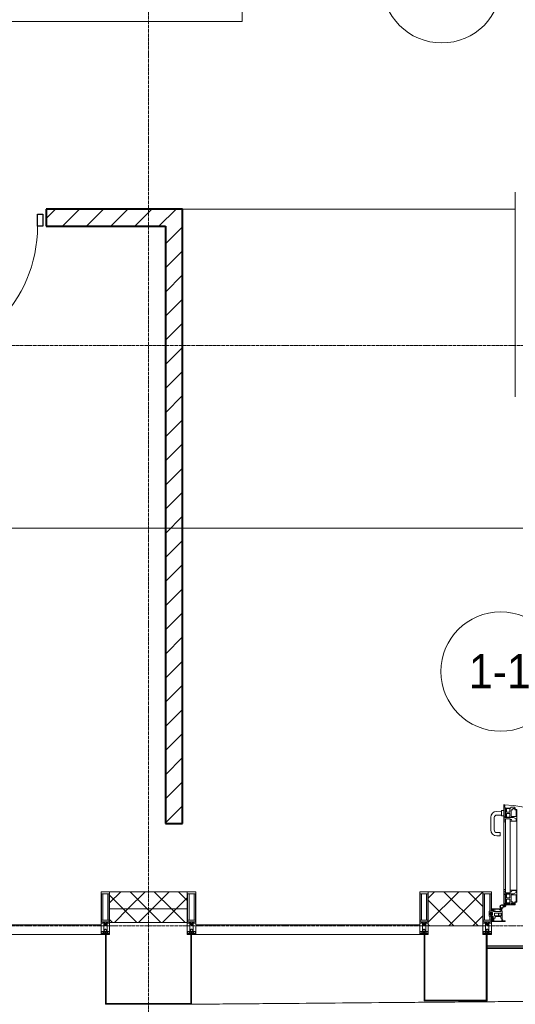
# Model space of a CAD drawing. Header units: millimetres. Extents: x 5617 to 113279, y 7718 to 199432.
# Tile 62 of 79: x 59272 to 62176, y 14940 to 20710. Entities that reach past the tile are written whole.
import ezdxf

# ---------------------------------------------------------------- set-up
doc = ezdxf.new("R2010")
doc.units = ezdxf.units.MM
doc.linetypes.add('ADSK_Линия сетки', pattern=[25, 20, -2.5, 0, -2.5])
doc.linetypes.add('Линия сетки', pattern=[25, 20, -2.5, 0, -2.5])
for name, color, linetype, lineweight in [('Двери', 7, 'Continuous', 18), ('Импосты витража', 7, 'Continuous', 18), ('Колонны', 7, 'Continuous', 18), ('Марки помещений', 7, 'Continuous', 20), ('Ограждение', 7, 'Continuous', 18), ('Оси', 7, 'Continuous', 9), ('Панели витража', 7, 'Continuous', 18), ('Перекрытия', 7, 'Continuous', 18), ('Поручни', 7, 'Continuous', 18), ('Стены', 7, 'Continuous', 18), ('Стены разрез', 7, 'Continuous', 40), ('Стены штриховка', 7, 'Continuous', 40), ('Форма', 7, 'Continuous', 18), ('Элементы узлов', 7, 'Continuous', 18)]:
    doc.layers.add(name, color=color, linetype=linetype, lineweight=lineweight)
doc.styles.add('Arial_3', font='arial.ttf', dxfattribs={"width": 0.9, "height": 200})
pattern_1 = [(45, (0, 0), (-70.71068, 70.71068), [])]
pattern_2 = [(45, (0, 0), (-70.71068, 70.71068), []), (135, (0, 0), (-70.71068, -70.71068), [])]

# ---------------------------------------------------------------- blocks, each defined once
blk = doc.blocks.new('A_DOR_Door - Вн_3_Одинарная_900x2100-2977806-МКСС_К4_L15_51_600_')
at = {"layer": 'Двери', "color": 253, "lineweight": 30, "true_color": 0xaaaaaa}
for p, q in [((-430, 20), (-400, 20)), ((-430, -50), (-430, 20)), ((-400, 20), (-400, -50)), ((400, -50), (400, 20)), ((400, 20), (430, 20)), ((430, 20), (430, -50)), ((-400, -50), (-430, -50)), ((-400, -50), (-400, -850)), ((-360, -50), (-400, -50)), ((-400, -50), (-400, -850)), ((-360, -850), (-360, -50)), ((430, -50), (400, -50)), ((-400, -850), (-360, -850))]:
    blk.add_line(p, q, dxfattribs=at)
at = {"layer": 'Двери', "color": 254, "lineweight": 9, "true_color": 0xd4d4d4}
blk.add_arc((-400, -50), 800, 270, 0, dxfattribs=at)
blk = doc.blocks.new('135_SLK_K4_AR_rvt-1-МКСС_К4_L15_51_600_')
at = {"layer": 'Стены разрез', "lineweight": 9, "true_color": 0xaaaaaa}
h = blk.add_hatch(dxfattribs=at)
h.set_pattern_fill('FP_3', color=253, style=0, pattern_type=2)
h.set_pattern_definition(pattern_1)
h.paths.add_polyline_path([(129750, 19500), (129750, 19600), (128950, 19600), (128950, 19500), (129710.2, 19500)])
h.paths.add_polyline_path([(128050, 19500), (128050, 19600), (127950, 19600), (127950, 19500)])
h = blk.add_hatch(dxfattribs=at)
h.set_pattern_fill('FP_3', color=253, style=0, pattern_type=2)
h.set_pattern_definition(pattern_1)
h.paths.add_polyline_path([(129750, 16000), (129750, 19500), (129650, 19500), (129650, 16000), (129710.2, 16000)])
at = {"layer": 'Перекрытия', "color": 253, "true_color": 0xaaaaaa}
for p, q in [((130100, 22200), (130100, 20700)), ((130100, 20700), (127950, 20700)), ((131699.6, 18500), (131699.6, 19700))]:
    blk.add_line(p, q, dxfattribs=at)
at = {"layer": 'Стены', "color": 253, "true_color": 0xaaaaaa}
for p, q in [((129750, 19600.4), (131700, 19600.4)), ((131700, 19599.6), (129750, 19599.6))]:
    blk.add_line(p, q, dxfattribs=at)
at = {"layer": 'Стены разрез', "color": 253, "true_color": 0xaaaaaa}
for p, q in [((129750, 19600), (128950, 19600)), ((128950, 19600), (128950, 19500)), ((129750, 19500), (129750, 19600)), ((128950, 19500), (129650, 19500)), ((129650, 19500), (129650, 16000)), ((129750, 16000), (129750, 19500)), ((129650, 16000), (129750, 16000))]:
    blk.add_line(p, q, dxfattribs=at)
at = {"layer": 'Двери', "color": 253, "lineweight": 18, "true_color": 0xaaaaaa}
blk.add_blockref('A_DOR_Door - Вн_3_Одинарная_900x2100-2977806-МКСС_К4_L15_51_600_', (128500, 19550), dxfattribs=at)
blk = doc.blocks.new('A_PAN_ALU_Door_Double - EXT_1_Double_EQ-7507534-МКСС_К4_L15_51_600_')
at = {"layer": 'Двери', "color": 253, "lineweight": 5, "true_color": 0xaaaaaa}
for p, q in [((-583.7, 659.3), (-583.7, 758.9)), ((-583.7, 758.9), (-578.6, 758.9)), ((-583.7, 659.3), (-583.7, 758.9)), ((-583.7, 758.9), (-578.6, 758.9)), ((-581.6, 750.3), (-581.6, 742.3)), ((-579.8, 750.3), (-581.6, 750.3)), ((-581.6, 750.3), (-581.6, 742.3)), ((-579.8, 750.3), (-581.6, 750.3)), ((-579.8, 748.9), (-579.8, 750.3)), ((-579.8, 748.9), (-579.8, 750.3)), ((-578.6, 758.9), (-578.6, 748.9)), ((-578.6, 758.9), (-578.6, 748.9)), ((583.7, 758.9), (578.6, 758.9)), ((578.6, 758.9), (578.6, 748.9)), ((583.7, 758.9), (578.6, 758.9)), ((578.6, 758.9), (578.6, 748.9)), ((579.8, 748.9), (579.8, 750.3)), ((579.8, 750.3), (581.6, 750.3)), ((579.8, 748.9), (579.8, 750.3)), ((579.8, 750.3), (581.6, 750.3)), ((581.6, 750.3), (581.6, 742.3)), ((581.6, 750.3), (581.6, 742.3)), ((583.7, 659.3), (583.7, 758.9)), ((583.7, 659.3), (583.7, 758.9)), ((-581.6, 742.3), (-572.9, 742.3)), ((-581.6, 742.3), (-572.9, 742.3)), ((-581.6, 740.6), (-581.6, 688.2)), ((-574.6, 740.6), (-581.6, 740.6)), ((-581.6, 740.6), (-581.6, 688.2)), ((-574.6, 740.6), (-581.6, 740.6)), ((-578.6, 748.9), (-579.8, 748.9)), ((-578.6, 748.9), (-579.8, 748.9)), ((-574.6, 688.2), (-574.6, 740.6)), ((-574.6, 688.2), (-574.6, 740.6)), ((-572.9, 742.3), (-572.9, 739.3)), ((-572.9, 742.3), (-572.9, 739.3)), ((-572.9, 739.3), (-543.6, 739.3)), ((-572.9, 739.3), (-543.6, 739.3)), ((-566.1, 737.5), (-567.6, 734.8)), ((-566.1, 737.5), (-567.6, 734.8)), ((-567.6, 734.8), (-567.6, 715.8)), ((-567.6, 734.8), (-567.6, 715.8)), ((-567.6, 715.8), (-547.7, 715.8)), ((-567.6, 715.8), (-547.7, 715.8)), ((-567.6, 708), (-567.6, 688.9)), ((-547.7, 708), (-567.6, 708)), ((-567.6, 708), (-567.6, 688.9)), ((-547.7, 708), (-567.6, 708)), ((-547.7, 737.5), (-566.1, 737.5)), ((-547.7, 737.5), (-566.1, 737.5)), ((-547.7, 715.8), (-547.7, 737.5)), ((-547.7, 715.8), (-547.7, 737.5)), ((-547.7, 686.3), (-547.7, 708)), ((-547.7, 686.3), (-547.7, 708)), ((-543.6, 744.8), (-518.6, 744.8)), ((-543.6, 739.3), (-543.6, 744.8)), ((-543.6, 744.8), (-518.6, 744.8)), ((-543.6, 739.3), (-543.6, 744.8)), ((-541.3, 730.5), (-541.3, 691)), ((-531.2, 730.5), (-541.3, 730.5)), ((-541.3, 730.5), (-541.3, 691)), ((-531.2, 730.5), (-541.3, 730.5)), ((-531.2, 737.1), (-531.2, 730.5)), ((-518.8, 737.1), (-531.2, 737.1)), ((-531.2, 737.1), (-531.2, 730.5)), ((-518.8, 737.1), (-531.2, 737.1)), ((-518.8, 730.6), (-518.8, 737.1)), ((-518.8, 730.6), (-518.8, 737.1)), ((-510.6, 730.6), (-518.8, 730.6)), ((-510.6, 730.6), (-518.8, 730.6)), ((-518.6, 744.8), (-518.6, 741.8)), ((-518.6, 744.8), (-518.6, 741.8)), ((-518.6, 741.8), (-517.1, 741.8)), ((-518.6, 741.8), (-517.1, 741.8)), ((-517.1, 741.8), (-517.1, 732.3)), ((-517.1, 741.8), (-517.1, 732.3)), ((-517.1, 732.3), (-508.2, 732.3)), ((-517.1, 732.3), (-508.2, 732.3)), ((-510.6, 691), (-510.6, 730.6)), ((-510.6, 691), (-510.6, 730.6)), ((-508.2, 732.3), (-508.2, 662.3)), ((-508.2, 732.3), (-508.2, 662.3)), ((517.1, 732.3), (508.2, 732.3)), ((508.2, 732.3), (508.2, 662.3)), ((517.1, 732.3), (508.2, 732.3)), ((508.2, 732.3), (508.2, 662.3)), ((510.6, 691), (510.6, 730.6)), ((510.6, 730.6), (518.8, 730.6)), ((510.6, 691), (510.6, 730.6)), ((510.6, 730.6), (518.8, 730.6)), ((518.6, 741.8), (517.1, 741.8)), ((517.1, 741.8), (517.1, 732.3)), ((518.6, 741.8), (517.1, 741.8)), ((517.1, 741.8), (517.1, 732.3)), ((543.6, 744.8), (518.6, 744.8)), ((518.6, 744.8), (518.6, 741.8)), ((543.6, 744.8), (518.6, 744.8)), ((518.6, 744.8), (518.6, 741.8)), ((518.8, 730.6), (518.8, 737.1)), ((518.8, 737.1), (531.2, 737.1)), ((518.8, 730.6), (518.8, 737.1)), ((518.8, 737.1), (531.2, 737.1)), ((531.2, 737.1), (531.2, 730.5)), ((531.2, 737.1), (531.2, 730.5)), ((531.2, 730.5), (541.3, 730.5)), ((531.2, 730.5), (541.3, 730.5)), ((541.3, 730.5), (541.3, 691)), ((541.3, 730.5), (541.3, 691)), ((543.6, 739.3), (543.6, 744.8)), ((543.6, 739.3), (543.6, 744.8)), ((572.9, 739.3), (543.6, 739.3)), ((572.9, 739.3), (543.6, 739.3)), ((547.7, 715.8), (547.7, 737.5)), ((547.7, 737.5), (566.1, 737.5)), ((547.7, 715.8), (547.7, 737.5)), ((547.7, 737.5), (566.1, 737.5)), ((567.6, 715.8), (547.7, 715.8)), ((567.6, 715.8), (547.7, 715.8)), ((547.7, 708), (567.6, 708)), ((547.7, 686.3), (547.7, 708)), ((547.7, 708), (567.6, 708)), ((547.7, 686.3), (547.7, 708)), ((566.1, 737.5), (567.6, 734.8)), ((566.1, 737.5), (567.6, 734.8)), ((567.6, 734.8), (567.6, 715.8)), ((567.6, 734.8), (567.6, 715.8)), ((567.6, 708), (567.6, 688.9)), ((567.6, 708), (567.6, 688.9)), ((581.6, 742.3), (572.9, 742.3)), ((572.9, 742.3), (572.9, 739.3)), ((581.6, 742.3), (572.9, 742.3)), ((572.9, 742.3), (572.9, 739.3)), ((574.6, 688.2), (574.6, 740.6)), ((574.6, 740.6), (581.6, 740.6)), ((574.6, 688.2), (574.6, 740.6)), ((574.6, 740.6), (581.6, 740.6)), ((578.6, 748.9), (579.8, 748.9)), ((578.6, 748.9), (579.8, 748.9)), ((581.6, 740.6), (581.6, 688.2)), ((581.6, 740.6), (581.6, 688.2)), ((-583.7, 244.2), (-583.7, 677.3)), ((-574.6, 659.3), (-583.7, 659.3)), ((-574.6, 659.3), (-583.7, 659.3)), ((-581.6, 688.2), (-574.6, 688.2)), ((-581.6, 688.2), (-574.6, 688.2)), ((-581.6, 686.5), (-581.6, 668.4)), ((-575.4, 686.5), (-581.6, 686.5)), ((-581.6, 686.5), (-581.6, 668.4)), ((-575.4, 686.5), (-581.6, 686.5)), ((-581.6, 668.4), (-574.6, 668.4)), ((-581.6, 668.4), (-574.6, 668.4)), ((-575.4, 684.5), (-575.4, 686.5)), ((-575.4, 684.5), (-575.4, 686.5)), ((-526.4, 684.5), (-575.4, 684.5)), ((-526.4, 684.5), (-575.4, 684.5)), ((-574.6, 677.3), (-546, 677.3)), ((-574.6, 244.2), (-574.6, 677.3)), ((-574.6, 668.4), (-574.6, 659.3)), ((-574.6, 668.4), (-574.6, 659.3)), ((-567.6, 688.9), (-566.1, 686.3)), ((-567.6, 688.9), (-566.1, 686.3)), ((-566.1, 686.3), (-547.7, 686.3)), ((-566.1, 686.3), (-547.7, 686.3)), ((-546, 677.3), (-546, 244.2)), ((-546, 672), (-539.3, 672)), ((-546, 662.3), (-546, 672)), ((-546, 672), (-539.3, 672)), ((-546, 662.3), (-546, 672)), ((-508.2, 662.3), (-546, 662.3)), ((-508.2, 662.3), (-546, 662.3)), ((-541.3, 691), (-510.6, 691)), ((-541.3, 691), (-510.6, 691)), ((-539.3, 672), (-537.1, 665.9)), ((-539.3, 672), (-537.1, 665.9)), ((-537.1, 665.9), (-537.1, 663.8)), ((-537.1, 665.9), (-537.1, 663.8)), ((-537.1, 663.8), (-510.6, 663.8)), ((-537.1, 663.8), (-510.6, 663.8)), ((-510.6, 676.8), (-526.4, 684.5)), ((-510.6, 676.8), (-526.4, 684.5)), ((-510.6, 663.8), (-510.6, 676.8)), ((-510.6, 663.8), (-510.6, 676.8)), ((-508.2, 662.3), (-508.2, 259.2)), ((508.2, 662.3), (546, 662.3)), ((508.2, 662.3), (546, 662.3)), ((508.2, 662.3), (508.2, 259.2)), ((541.3, 691), (510.6, 691)), ((541.3, 691), (510.6, 691)), ((510.6, 676.8), (526.4, 684.5)), ((510.6, 676.8), (526.4, 684.5)), ((510.6, 663.8), (510.6, 676.8)), ((510.6, 663.8), (510.6, 676.8)), ((537.1, 663.8), (510.6, 663.8)), ((537.1, 663.8), (510.6, 663.8)), ((526.4, 684.5), (575.4, 684.5)), ((526.4, 684.5), (575.4, 684.5)), ((539.3, 672), (537.1, 665.9)), ((539.3, 672), (537.1, 665.9)), ((537.1, 665.9), (537.1, 663.8)), ((537.1, 665.9), (537.1, 663.8)), ((546, 672), (539.3, 672)), ((546, 672), (539.3, 672)), ((546, 677.3), (546, 244.2)), ((574.6, 677.3), (546, 677.3)), ((546, 662.3), (546, 672)), ((546, 662.3), (546, 672)), ((566.1, 686.3), (547.7, 686.3)), ((566.1, 686.3), (547.7, 686.3)), ((567.6, 688.9), (566.1, 686.3)), ((567.6, 688.9), (566.1, 686.3)), ((581.6, 688.2), (574.6, 688.2)), ((581.6, 688.2), (574.6, 688.2)), ((574.6, 244.2), (574.6, 677.3)), ((581.6, 668.4), (574.6, 668.4)), ((574.6, 668.4), (574.6, 659.3)), ((581.6, 668.4), (574.6, 668.4)), ((574.6, 668.4), (574.6, 659.3)), ((574.6, 659.3), (583.7, 659.3)), ((574.6, 659.3), (583.7, 659.3)), ((575.4, 684.5), (575.4, 686.5)), ((575.4, 686.5), (581.6, 686.5)), ((575.4, 684.5), (575.4, 686.5)), ((575.4, 686.5), (581.6, 686.5)), ((581.6, 686.5), (581.6, 668.4)), ((581.6, 686.5), (581.6, 668.4)), ((583.7, 244.2), (583.7, 677.3)), ((-583.7, 262.2), (-574.6, 262.2)), ((-583.7, 164.2), (-583.7, 262.2)), ((-581.6, 253.1), (-581.6, 235.1)), ((-574.6, 253.1), (-581.6, 253.1)), ((-581.6, 235.1), (-575.4, 235.1)), ((-581.6, 233.4), (-581.6, 180.9)), ((-574.6, 233.4), (-581.6, 233.4)), ((-575.4, 237), (-526.4, 237)), ((-575.4, 235.1), (-575.4, 237)), ((-574.6, 262.2), (-574.6, 253.1)), ((-574.6, 244.2), (-546, 244.2)), ((-574.6, 180.9), (-574.6, 233.4)), ((-566.1, 235.3), (-567.6, 232.6)), ((-567.6, 232.6), (-567.6, 213.6)), ((-547.7, 235.3), (-566.1, 235.3)), ((-547.7, 213.6), (-547.7, 235.3)), ((-546, 259.2), (-508.2, 259.2)), ((-546, 249.6), (-546, 259.2)), ((-539.3, 249.6), (-546, 249.6)), ((-537.1, 255.7), (-539.3, 249.6)), ((-537.1, 257.7), (-537.1, 255.7)), ((-510.6, 257.7), (-537.1, 257.7)), ((-526.4, 237), (-510.6, 244.7)), ((-510.6, 244.7), (-510.6, 257.7)), ((-508.2, 259.2), (-508.2, 189.3)), ((546, 259.2), (508.2, 259.2)), ((508.2, 259.2), (508.2, 189.3)), ((510.6, 244.7), (510.6, 257.7)), ((510.6, 257.7), (537.1, 257.7)), ((526.4, 237), (510.6, 244.7)), ((575.4, 237), (526.4, 237)), ((537.1, 257.7), (537.1, 255.7)), ((537.1, 255.7), (539.3, 249.6)), ((539.3, 249.6), (546, 249.6)), ((546, 249.6), (546, 259.2)), ((574.6, 244.2), (546, 244.2)), ((547.7, 213.6), (547.7, 235.3)), ((547.7, 235.3), (566.1, 235.3)), ((566.1, 235.3), (567.6, 232.6)), ((567.6, 232.6), (567.6, 213.6)), ((583.7, 262.2), (574.6, 262.2)), ((574.6, 262.2), (574.6, 253.1)), ((574.6, 253.1), (581.6, 253.1)), ((574.6, 233.4), (581.6, 233.4)), ((574.6, 180.9), (574.6, 233.4)), ((575.4, 235.1), (575.4, 237)), ((581.6, 235.1), (575.4, 235.1)), ((581.6, 253.1), (581.6, 235.1)), ((581.6, 233.4), (581.6, 180.9)), ((583.7, 164.2), (583.7, 262.2)), ((-581.6, 180.9), (-574.6, 180.9)), ((-581.6, 179.2), (-581.6, 164.2)), ((-572.9, 179.2), (-581.6, 179.2)), ((-578.6, 164.2), (-578.6, 174.5)), ((-575.5, 177.5), (-551.3, 177.5)), ((-572.9, 182.2), (-572.9, 179.2)), ((-551.3, 182.2), (-572.9, 182.2)), ((-572.4, 173.3), (-572.4, 165.6)), ((-517.1, 173.3), (-572.4, 173.3)), ((-567.6, 213.6), (-547.7, 213.6)), ((-567.6, 205.7), (-567.6, 186.7)), ((-547.7, 205.7), (-567.6, 205.7)), ((-567.6, 186.7), (-566.1, 184)), ((-566.1, 184), (-547.7, 184)), ((-551.3, 177.5), (-551.3, 182.2)), ((-547.7, 184), (-547.7, 205.7)), ((-543.6, 182.2), (-543.6, 176.7)), ((-518.6, 182.2), (-543.6, 182.2)), ((-543.6, 176.7), (-518.6, 176.7)), ((-541.3, 230.6), (-541.3, 191)), ((-510.6, 230.6), (-541.3, 230.6)), ((-541.3, 191), (-531.2, 191)), ((-531.2, 191), (-531.2, 184.4)), ((-531.2, 184.4), (-518.8, 184.4)), ((-518.8, 191), (-510.6, 191)), ((-518.8, 184.4), (-518.8, 191)), ((-518.6, 176.7), (-518.6, 182.2)), ((-517.1, 189.3), (-517.1, 173.3)), ((-508.2, 189.3), (-517.1, 189.3)), ((-510.6, 191), (-510.6, 230.6)), ((508.2, 189.3), (517.1, 189.3)), ((510.6, 230.6), (541.3, 230.6)), ((510.6, 191), (510.6, 230.6)), ((518.8, 191), (510.6, 191)), ((517.1, 189.3), (517.1, 173.3)), ((517.1, 173.3), (572.4, 173.3)), ((518.6, 182.2), (543.6, 182.2)), ((518.6, 176.7), (518.6, 182.2)), ((543.6, 176.7), (518.6, 176.7)), ((518.8, 184.4), (518.8, 191)), ((531.2, 184.4), (518.8, 184.4)), ((541.3, 191), (531.2, 191)), ((531.2, 191), (531.2, 184.4)), ((541.3, 230.6), (541.3, 191)), ((543.6, 182.2), (543.6, 176.7)), ((567.6, 213.6), (547.7, 213.6)), ((547.7, 205.7), (567.6, 205.7)), ((547.7, 184), (547.7, 205.7)), ((566.1, 184), (547.7, 184)), ((551.3, 177.5), (551.3, 182.2)), ((551.3, 182.2), (572.9, 182.2)), ((575.5, 177.5), (551.3, 177.5)), ((567.6, 186.7), (566.1, 184)), ((567.6, 205.7), (567.6, 186.7)), ((572.4, 173.3), (572.4, 165.6)), ((572.9, 182.2), (572.9, 179.2)), ((572.9, 179.2), (581.6, 179.2)), ((581.6, 180.9), (574.6, 180.9)), ((578.6, 164.2), (578.6, 174.5)), ((581.6, 179.2), (581.6, 164.2)), ((-575.1, 160.7), (-585.4, 160.7)), ((-581.6, 164.2), (-578.6, 164.2)), ((-575.1, 165.6), (-575.1, 160.7)), ((-572.4, 165.6), (-575.1, 165.6)), ((572.4, 165.6), (575.1, 165.6)), ((575.1, 165.6), (575.1, 160.7)), ((575.1, 160.7), (585.4, 160.7)), ((581.6, 164.2), (578.6, 164.2))]:
    blk.add_line(p, q, dxfattribs=at)
at = {"layer": 'Двери', "lineweight": 5}
for p, q in [((-597.6, 721.7), (-626.4, 720.7)), ((-624.5, 698.8), (-597.6, 697.7)), ((-597.6, 723.5), (-597.6, 696)), ((-583.6, 726), (-595.1, 726)), ((-595.1, 693.5), (-583.6, 693.5)), ((583.6, 726), (595.1, 726)), ((595.1, 693.5), (583.6, 693.5)), ((597.6, 723.5), (597.6, 696)), ((597.6, 721.7), (626.4, 720.7)), ((624.5, 698.8), (597.6, 697.7)), ((-660.1, 685.7), (-660.1, 611.5)), ((-640.1, 611.5), (-640.1, 683.8)), ((640.1, 611.5), (640.1, 683.8)), ((660.1, 685.7), (660.1, 611.5)), ((-605.1, 596.5), (-625.1, 596.5)), ((-605.1, 576.5), (-605.1, 596.5)), ((605.1, 576.5), (605.1, 596.5)), ((605.1, 596.5), (625.1, 596.5)), ((-625.1, 576.5), (-605.1, 576.5)), ((625.1, 576.5), (605.1, 576.5))]:
    blk.add_line(p, q, dxfattribs=at)
at = {"layer": 'Двери', "color": 254, "lineweight": 5, "true_color": 0xd4d4d4}
for centre, start, end in [((-596.2, 162.6), 359.29602, 89.06133), ((596.2, 162.6), 90.93867, 180.70398)]:
    blk.add_arc(centre, 596.2, start, end, dxfattribs=at)
at = {"layer": 'Двери', "lineweight": 5}
for centre, radius, start, end in [((-625.1, 685.7), 35, 92.19449, 180), ((-625.1, 683.8), 15, 87.80556, 180), ((-595.1, 723.5), 2.5, 90, 180.00001), ((-595.1, 696), 2.5, 180.00001, 270), ((595.1, 723.5), 2.5, 359.99999, 90), ((595.1, 696), 2.5, 270, 359.99999), ((625.1, 683.8), 15, 0, 92.19444), ((625.1, 685.7), 35, 360, 87.80551), ((-625.1, 611.5), 35, 180, 270), ((-625.1, 611.5), 15, 180, 270), ((625.1, 611.5), 35, 270, 360), ((625.1, 611.5), 15, 270, 360)]:
    blk.add_arc(centre, radius, start, end, dxfattribs=at)
at = {"layer": 'Двери', "color": 253, "lineweight": 5, "true_color": 0xaaaaaa}
for centre, radius, start, end in [((-596.2, 162.7), 11, 16.04697, 350.02838), ((-575.5, 174.5), 3, 90, 180), ((575.5, 174.5), 3, 360, 90), ((596.2, 162.7), 11, 189.97162, 163.95303), ((-596.2, 162.6), 8, 90, 270), ((-596.2, 162.6), 8, 270, 90), ((-583.7, 166.3), 2.03, 196.07211, 270), ((583.7, 166.3), 2.03, 270, 343.92789), ((596.2, 162.6), 8, 90, 270), ((596.2, 162.6), 8, 270, 90)]:
    blk.add_arc(centre, radius, start, end, dxfattribs=at)
at = {"layer": 'Панели витража', "color": 253, "lineweight": 5, "true_color": 0xaaaaaa}
for p, q in [((-645.9, 135.1), (-669.2, 135.1)), ((-669.2, 135.1), (-669.2, 106.6)), ((-664.2, 113.4), (-664.2, 128.4)), ((-664.2, 128.4), (-649.2, 128.4)), ((-600.3, 150), (-651.2, 150)), ((-651.2, 150), (-651.2, 148.5)), ((-651.2, 148.5), (-645.9, 148.5)), ((-651.2, 148.5), (-651.2, 135.1)), ((-651.2, 128.4), (-651.2, 113.4)), ((-649.2, 128.4), (-649.2, 113.4)), ((-645.9, 148.5), (-645.9, 135.1)), ((-644.3, 134.5), (-644.3, 148.2)), ((-644.3, 148.2), (-637.3, 148.2)), ((-637.3, 134.5), (-644.3, 134.5)), ((-637.8, 108.8), (-637.8, 125)), ((-637.8, 125), (-615.2, 125)), ((-637.3, 148.2), (-637.3, 134.5)), ((-635.9, 134.2), (-635.9, 148.4)), ((-635.9, 148.4), (-608.9, 148.4)), ((-601.9, 134.2), (-635.9, 134.2)), ((-615.2, 125), (-615.2, 108.8)), ((-613, 108.8), (-613, 125)), ((-613, 125), (-598.7, 125)), ((-608.9, 148.4), (-608.9, 142.8)), ((-608.9, 142.8), (-601.9, 142.8)), ((-607.5, 148.7), (-601.5, 148.7)), ((-607.5, 144.4), (-607.5, 148.7)), ((-601.5, 144.4), (-607.5, 144.4)), ((-601.9, 142.8), (-601.9, 134.2)), ((-601.5, 148.7), (-601.5, 144.4)), ((-600.3, 136.5), (-600.3, 150)), ((-596.2, 150), (-600.3, 150)), ((-593.3, 136.5), (-600.3, 136.5)), ((-598.7, 125), (-598.7, 108.8)), ((-596.2, 136.5), (-596.2, 150)), ((-593.3, 84.8), (-593.3, 136.5)), ((600.3, 136.5), (593.3, 136.5)), ((593.3, 136.5), (593.3, 84.8)), ((596.2, 150), (596.2, 136.5)), ((600.3, 150), (596.2, 150)), ((598.7, 125), (613, 125)), ((598.7, 108.8), (598.7, 125)), ((651.2, 150), (600.3, 150)), ((600.3, 150), (600.3, 136.5)), ((601.5, 144.4), (601.5, 148.7)), ((601.5, 148.7), (607.5, 148.7)), ((607.5, 144.4), (601.5, 144.4)), ((601.9, 134.2), (601.9, 142.8)), ((601.9, 142.8), (608.9, 142.8)), ((635.9, 134.2), (601.9, 134.2)), ((607.5, 148.7), (607.5, 144.4)), ((608.9, 142.8), (608.9, 148.4)), ((608.9, 148.4), (635.9, 148.4)), ((613, 125), (613, 108.8)), ((615.2, 125), (637.8, 125)), ((615.2, 108.8), (615.2, 125)), ((635.9, 148.4), (635.9, 134.2)), ((637.3, 148.2), (644.3, 148.2)), ((637.3, 134.5), (637.3, 148.2)), ((644.3, 134.5), (637.3, 134.5)), ((637.8, 125), (637.8, 108.8)), ((644.3, 148.2), (644.3, 134.5)), ((645.9, 135.1), (645.9, 148.5)), ((645.9, 148.5), (651.2, 148.5)), ((669.2, 135.1), (645.9, 135.1)), ((649.2, 128.4), (664.2, 128.4)), ((649.2, 113.4), (649.2, 128.4)), ((651.2, 148.5), (651.2, 150)), ((651.2, 135.1), (651.2, 148.5)), ((651.2, 113.4), (651.2, 128.4)), ((664.2, 128.4), (664.2, 113.4)), ((669.2, 106.6), (669.2, 135.1)), ((-669.2, 106.6), (-660.2, 106.6)), ((-649.2, 113.4), (-664.2, 113.4)), ((-660.2, 106.6), (-660.2, 110.1)), ((-660.2, 110.1), (-653.3, 110.1)), ((-652.8, 79.5), (-654.3, 79.5)), ((-654.3, 79.5), (-654.3, 74.5)), ((-654.3, 74.5), (-575.3, 74.5)), ((-653.3, 110.1), (-653.3, 106.6)), ((-653.3, 106.6), (-646.3, 106.6)), ((-652.8, 76.7), (-652.8, 79.5)), ((-646.3, 76.7), (-652.8, 76.7)), ((-651.2, 106.6), (-651.2, 76.7)), ((-646.3, 106.6), (-646.3, 76.7)), ((-642.4, 76.3), (-642.4, 95.5)), ((-642.4, 95.5), (-635.3, 95.5)), ((-592, 76.3), (-642.4, 76.3)), ((-615.2, 108.8), (-637.8, 108.8)), ((-635.3, 95.5), (-635.3, 105)), ((-635.3, 105), (-602.1, 105)), ((-598.7, 108.8), (-613, 108.8)), ((-602.1, 105), (-602.1, 95.5)), ((-602.1, 95.5), (-595.8, 95.5)), ((-596.2, 76.2), (-596.2, 95.5)), ((-595.8, 95.5), (-595.8, 89)), ((-595.8, 89), (-595, 88.2)), ((-595, 88.2), (-595, 83.1)), ((-595, 83.1), (-592, 83.1)), ((-590.3, 84.8), (-593.3, 84.8)), ((-592, 83.1), (-592, 76.3)), ((-590.3, 76.5), (-590.3, 84.8)), ((-583.9, 76.5), (-590.3, 76.5)), ((-575.3, 79.5), (-583.9, 79.5)), ((-583.9, 79.5), (-583.9, 76.5)), ((-575.3, 74.5), (-575.3, 79.5)), ((583.9, 79.5), (575.3, 79.5)), ((575.3, 79.5), (575.3, 74.5)), ((575.3, 74.5), (654.3, 74.5)), ((583.9, 76.5), (583.9, 79.5)), ((590.3, 76.5), (583.9, 76.5)), ((593.3, 84.8), (590.3, 84.8)), ((590.3, 84.8), (590.3, 76.5)), ((592, 76.3), (592, 83.1)), ((592, 83.1), (595, 83.1)), ((642.4, 76.3), (592, 76.3)), ((595, 88.2), (595.8, 89)), ((595, 83.1), (595, 88.2)), ((595.8, 89), (595.8, 95.5)), ((595.8, 95.5), (602.1, 95.5)), ((596.2, 95.5), (596.2, 76.2)), ((613, 108.8), (598.7, 108.8)), ((602.1, 95.5), (602.1, 105)), ((602.1, 105), (635.3, 105)), ((637.8, 108.8), (615.2, 108.8)), ((635.3, 105), (635.3, 95.5)), ((635.3, 95.5), (642.4, 95.5)), ((642.4, 95.5), (642.4, 76.3)), ((646.3, 76.7), (646.3, 106.6)), ((646.3, 106.6), (653.3, 106.6)), ((652.8, 76.7), (646.3, 76.7)), ((664.2, 113.4), (649.2, 113.4)), ((651.2, 76.7), (651.2, 106.6)), ((654.3, 79.5), (652.8, 79.5)), ((652.8, 79.5), (652.8, 76.7)), ((653.3, 106.6), (653.3, 110.1)), ((653.3, 110.1), (660.2, 110.1)), ((654.3, 74.5), (654.3, 79.5)), ((660.2, 110.1), (660.2, 106.6)), ((660.2, 106.6), (669.2, 106.6))]:
    blk.add_line(p, q, dxfattribs=at)
blk = doc.blocks.new('System Panel - A_PAN_Glass-7508020-МКСС_К4_L15_51_600_')
at = {"layer": 'Панели витража', "color": 253, "lineweight": 5, "true_color": 0xaaaaaa}
for p, q in [((656.25, 55), (-656.25, 55)), ((-656.25, 55), (-656.25, 0)), ((-656.25, 0), (656.25, 0)), ((656.25, 0), (656.25, 55))]:
    blk.add_line(p, q, dxfattribs=at)
blk = doc.blocks.new('Rectangular Mullion - 50Wx250H-2623690-МКСС_К4_L15_51_600_')
at = {"layer": 'Элементы узлов', "color": 253, "lineweight": 5, "true_color": 0xaaaaaa}
for p, q in [((-25, 65.2), (-25, 250)), ((-25, 250), (0, 250)), ((-23, 237.3), (0, 237.3)), ((-23, 237.3), (-23, 73.6)), ((-14.9, 84), (-14.9, 237.3)), ((25, 250), (0, 250)), ((23, 237.3), (0, 237.3)), ((14.9, 84), (14.9, 237.3)), ((23, 237.3), (23, 73.6)), ((25, 65.2), (25, 250)), ((-14, 65.2), (-25, 65.2)), ((0, 84), (-23, 84)), ((-0.5, 73.6), (-23, 73.6)), ((-14, 71.3), (-14, 65.2)), ((-10, 71.3), (-14, 71.3)), ((-10, 53), (-10, 71.3)), ((-7, 65.2), (-5.9, 67.3)), ((-7, 65.2), (-7, 54.7)), ((-4.1, 67.3), (-5.9, 67.3)), ((-4.1, 67.3), (-2.9, 65.1)), ((-2.9, 65.1), (-2.9, 54.6)), ((0, 84), (23, 84)), ((0.5, 73.6), (23, 73.6)), ((4.1, 67.3), (2.9, 65.1)), ((2.9, 65.1), (2.9, 54.6)), ((4.1, 67.3), (5.9, 67.3)), ((7, 65.2), (5.9, 67.3)), ((7, 65.2), (7, 54.7)), ((10, 71.3), (14, 71.3)), ((10, 53), (10, 71.3)), ((14, 71.3), (14, 65.2)), ((14, 65.2), (25, 65.2)), ((-23.8, 14.6), (-25, 14.2)), ((-25, 0), (-25, 14.2)), ((-22.3, 17), (-23.8, 17)), ((-23.8, 17), (-23.8, 14.6)), ((-22.5, 10.6), (-23.8, 14.6)), ((-22.5, 10.6), (-23.7, 9.9)), ((-23.7, 1.3), (-23.7, 9.9)), ((-23.7, 1.3), (-11.8, 1.3)), ((-23.2, 10.2), (-22.5, 8)), ((-22.5, 8), (-22.5, 4.5)), ((-21.3, 4.5), (-22.5, 4.5)), ((-22.3, 17), (-22.3, 16)), ((-22.3, 16), (-21.3, 16)), ((-19, 17.6), (-21.3, 16)), ((-21.3, 4.5), (-21.3, 6.5)), ((-21.3, 6.5), (-14.2, 6.5)), ((-18.4, 16.6), (-19, 17.6)), ((-7.4, 16.6), (-18.4, 16.6)), ((-14.2, 6.5), (-14.2, 4.5)), ((-13.2, 4.5), (-14.2, 4.5)), ((-13.2, 4.5), (-12.2, 7.2)), ((-12.7, 7.6), (-11.3, 11.4)), ((-12.7, 7.6), (-11.8, 6.9)), ((-12.2, 9), (-12.2, 14.8)), ((-12.2, 14.8), (0, 14.8)), ((-11.8, 1.3), (-11.8, 6.9)), ((-10.5, 11.2), (-11.3, 11.4)), ((-10.5, 1.5), (-10.5, 11.2)), ((-4.8, 1.5), (-10.5, 1.5)), ((-8.7, 53), (-10, 53)), ((-10, 53), (-10, 17)), ((-10, 17), (-7.5, 17)), ((-8.7, 53), (-7, 54.7)), ((-8.5, 23), (-1.5, 30)), ((-8.5, 18.5), (-8.5, 23)), ((-7.5, 18.5), (-8.5, 18.5)), ((-7.5, 17), (-7.5, 18.5)), ((-7.4, 18), (-7.4, 16.6)), ((-2.6, 18), (-7.4, 18)), ((0, 8), (-4.8, 8)), ((-4.8, 1.5), (-4.8, 8)), ((-1.3, 53), (-2.9, 54.6)), ((-2.6, 18), (-2.6, 16.8)), ((-2.6, 16.8), (0, 16.8)), ((-1.5, 30), (0, 30)), ((0, 53), (-1.3, 53)), ((0, 53), (1.3, 53)), ((1.5, 30), (0, 30)), ((2.6, 16.8), (0, 16.8)), ((0, 14.8), (0, 16.8)), ((0, 14.8), (0, 16.8)), ((12.2, 14.8), (0, 14.8)), ((0, 0), (0, 8)), ((0, 8), (4.8, 8)), ((0, 0), (0, 8)), ((1.3, 53), (2.9, 54.6)), ((8.5, 23), (1.5, 30)), ((2.6, 18), (2.6, 16.8)), ((2.6, 18), (7.4, 18)), ((4.8, 1.5), (4.8, 8)), ((4.8, 1.5), (10.5, 1.5)), ((8.7, 53), (7, 54.7)), ((7.4, 18), (7.4, 16.6)), ((7.4, 16.6), (18.4, 16.6)), ((7.5, 18.5), (8.5, 18.5)), ((7.5, 17), (7.5, 18.5)), ((10, 17), (7.5, 17)), ((8.5, 18.5), (8.5, 23)), ((8.7, 53), (10, 53)), ((10, 53), (10, 17)), ((10.5, 11.2), (11.3, 11.4)), ((10.5, 1.5), (10.5, 11.2)), ((12.7, 7.6), (11.3, 11.4)), ((12.7, 7.6), (11.8, 6.9)), ((11.8, 1.3), (11.8, 6.9)), ((23.7, 1.3), (11.8, 1.3)), ((12.2, 9), (12.2, 14.8)), ((13.2, 4.5), (12.2, 7.2)), ((13.2, 4.5), (14.2, 4.5)), ((21.3, 6.5), (14.2, 6.5)), ((14.2, 6.5), (14.2, 4.5)), ((18.4, 16.6), (19, 17.6)), ((19, 17.6), (21.3, 16)), ((22.3, 16), (21.3, 16)), ((21.3, 4.5), (21.3, 6.5)), ((21.3, 4.5), (22.5, 4.5)), ((22.3, 17), (22.3, 16)), ((22.3, 17), (23.8, 17)), ((22.5, 10.6), (23.8, 14.6)), ((22.5, 10.6), (23.7, 9.9)), ((23.2, 10.2), (22.5, 8)), ((22.5, 8), (22.5, 4.5)), ((23.7, 1.3), (23.7, 9.9)), ((23.8, 17), (23.8, 14.6)), ((23.8, 14.6), (25, 14.2)), ((25, 0), (25, 14.2)), ((-25, 0), (0, 0)), ((25, 0), (0, 0))]:
    blk.add_line(p, q, dxfattribs=at)
for centre, start, end in [((-0.5, 73.1), 360, 90), ((0.5, 73.1), 90, 180)]:
    blk.add_arc(centre, 0.5, start, end, dxfattribs=at)
blk = doc.blocks.new('Rectangular Mullion - R_StandardFrame_50Wx250H-V56-МКСС_К4_L15_51_600_')
at = {"layer": 'Импосты витража', "color": 253, "lineweight": 5, "true_color": 0xaaaaaa}
for p, q in [((-25, -250), (-25, 0)), ((-25, 0), (0, 0)), ((5, 0), (25, 0)), ((25, 0), (25, -250)), ((25, -250), (-25, -250))]:
    blk.add_line(p, q, dxfattribs=at)
blk = doc.blocks.new('Rectangular Mullion - R_StandardFrame_50Wx250H-7505731-МКСС_К4_L15_51_600_')
at = {"layer": 'Импосты витража', "color": 253, "lineweight": 5, "true_color": 0xaaaaaa}
for p, q in [((-25, -250), (-25, 0)), ((-25, 0), (-5, 0)), ((0, 0), (25, 0)), ((25, 0), (25, -250)), ((25, -250), (-25, -250))]:
    blk.add_line(p, q, dxfattribs=at)
blk = doc.blocks.new('Rectangular Mullion - 50Wx250H-V59-МКСС_К4_L15_51_600_')
at = {"layer": 'Элементы узлов', "color": 253, "lineweight": 5, "true_color": 0xaaaaaa}
for p, q in [((-25, 65.2), (-25, 250)), ((-25, 250), (0, 250)), ((-23, 237.3), (0, 237.3)), ((-23, 237.3), (-23, 73.6)), ((-14.9, 84), (-14.9, 237.3)), ((25, 250), (0, 250)), ((23, 237.3), (0, 237.3)), ((14.9, 135.1), (14.9, 237.3)), ((23, 237.3), (23, 135.1)), ((25, 135.1), (25, 250)), ((23, 128.4), (23, 113.4)), ((25, 113.4), (25, 128.4)), ((-14, 65.2), (-25, 65.2)), ((0, 84), (-23, 84)), ((-0.5, 73.6), (-23, 73.6)), ((-14, 71.3), (-14, 65.2)), ((-10, 71.3), (-14, 71.3)), ((-10, 53), (-10, 71.3)), ((-7, 65.2), (-5.9, 67.3)), ((-7, 65.2), (-7, 54.7)), ((-4.1, 67.3), (-5.9, 67.3)), ((-4.1, 67.3), (-2.9, 65.1)), ((-2.9, 65.1), (-2.9, 54.6)), ((0, 84), (23, 84)), ((0.5, 73.6), (23, 73.6)), ((4.1, 67.3), (2.9, 65.1)), ((2.9, 65.1), (2.9, 54.6)), ((4.1, 67.3), (5.9, 67.3)), ((7, 65.2), (5.9, 67.3)), ((7, 65.2), (7, 54.7)), ((10, 71.3), (14, 71.3)), ((10, 53), (10, 71.3)), ((14, 71.3), (14, 65.2)), ((14, 65.2), (25, 65.2)), ((14.9, 84), (14.9, 106.6)), ((23, 110.1), (23, 73.6)), ((25, 65.2), (25, 110.1)), ((-23.8, 14.6), (-25, 14.2)), ((-25, 0), (-25, 14.2)), ((-22.3, 17), (-23.8, 17)), ((-23.8, 17), (-23.8, 14.6)), ((-22.5, 10.6), (-23.8, 14.6)), ((-22.5, 10.6), (-23.7, 9.9)), ((-23.7, 1.3), (-23.7, 9.9)), ((-23.7, 1.3), (-11.8, 1.3)), ((-23.2, 10.2), (-22.5, 8)), ((-22.5, 8), (-22.5, 4.5)), ((-21.3, 4.5), (-22.5, 4.5)), ((-22.3, 17), (-22.3, 16)), ((-22.3, 16), (-21.3, 16)), ((-19, 17.6), (-21.3, 16)), ((-21.3, 4.5), (-21.3, 6.5)), ((-21.3, 6.5), (-14.2, 6.5)), ((-18.4, 16.6), (-19, 17.6)), ((-7.4, 16.6), (-18.4, 16.6)), ((-14.2, 6.5), (-14.2, 4.5)), ((-13.2, 4.5), (-14.2, 4.5)), ((-13.2, 4.5), (-12.2, 7.2)), ((-12.7, 7.6), (-11.3, 11.4)), ((-12.7, 7.6), (-11.8, 6.9)), ((-12.2, 9), (-12.2, 14.8)), ((-12.2, 14.8), (0, 14.8)), ((-11.8, 1.3), (-11.8, 6.9)), ((-10.5, 11.2), (-11.3, 11.4)), ((-10.5, 1.5), (-10.5, 11.2)), ((-4.8, 1.5), (-10.5, 1.5)), ((-8.7, 53), (-10, 53)), ((-10, 53), (-10, 17)), ((-10, 17), (-7.5, 17)), ((-8.7, 53), (-7, 54.7)), ((-8.5, 23), (-1.5, 30)), ((-8.5, 18.5), (-8.5, 23)), ((-7.5, 18.5), (-8.5, 18.5)), ((-7.5, 17), (-7.5, 18.5)), ((-7.4, 18), (-7.4, 16.6)), ((-2.6, 18), (-7.4, 18)), ((0, 8), (-4.8, 8)), ((-4.8, 1.5), (-4.8, 8)), ((-1.3, 53), (-2.9, 54.6)), ((-2.6, 18), (-2.6, 16.8)), ((-2.6, 16.8), (0, 16.8)), ((-1.5, 30), (0, 30)), ((0, 53), (-1.3, 53)), ((0, 53), (1.3, 53)), ((1.5, 30), (0, 30)), ((2.6, 16.8), (0, 16.8)), ((0, 14.8), (0, 16.8)), ((0, 14.8), (0, 16.8)), ((12.2, 14.8), (0, 14.8)), ((0, 0), (0, 8)), ((0, 8), (4.8, 8)), ((0, 0), (0, 8)), ((1.3, 53), (2.9, 54.6)), ((8.5, 23), (1.5, 30)), ((2.6, 18), (2.6, 16.8)), ((2.6, 18), (7.4, 18)), ((4.8, 1.5), (4.8, 8)), ((4.8, 1.5), (10.5, 1.5)), ((8.7, 53), (7, 54.7)), ((7.4, 18), (7.4, 16.6)), ((7.4, 16.6), (18.4, 16.6)), ((7.5, 18.5), (8.5, 18.5)), ((7.5, 17), (7.5, 18.5)), ((10, 17), (7.5, 17)), ((8.5, 18.5), (8.5, 23)), ((8.7, 53), (10, 53)), ((10, 53), (10, 17)), ((10.5, 11.2), (11.3, 11.4)), ((10.5, 1.5), (10.5, 11.2)), ((12.7, 7.6), (11.3, 11.4)), ((12.7, 7.6), (11.8, 6.9)), ((11.8, 1.3), (11.8, 6.9)), ((23.7, 1.3), (11.8, 1.3)), ((12.2, 9), (12.2, 14.8)), ((13.2, 4.5), (12.2, 7.2)), ((13.2, 4.5), (14.2, 4.5)), ((21.3, 6.5), (14.2, 6.5)), ((14.2, 6.5), (14.2, 4.5)), ((18.4, 16.6), (19, 17.6)), ((19, 17.6), (21.3, 16)), ((22.3, 16), (21.3, 16)), ((21.3, 4.5), (21.3, 6.5)), ((21.3, 4.5), (22.5, 4.5)), ((22.3, 17), (22.3, 16)), ((22.3, 17), (23.8, 17)), ((22.5, 10.6), (23.8, 14.6)), ((22.5, 10.6), (23.7, 9.9)), ((23.2, 10.2), (22.5, 8)), ((22.5, 8), (22.5, 4.5)), ((23.7, 1.3), (23.7, 9.9)), ((23.8, 17), (23.8, 14.6)), ((23.8, 14.6), (25, 14.2)), ((25, 0), (25, 14.2)), ((-25, 0), (0, 0)), ((25, 0), (0, 0))]:
    blk.add_line(p, q, dxfattribs=at)
for centre, start, end in [((-0.5, 73.1), 360, 90), ((0.5, 73.1), 90, 180)]:
    blk.add_arc(centre, 0.5, start, end, dxfattribs=at)
blk = doc.blocks.new('Rectangular Mullion - R_StandardFrame_50Wx250H-V60-МКСС_К4_L15_51_600_')
at = {"layer": 'Импосты витража', "color": 253, "lineweight": 5, "true_color": 0xaaaaaa}
for p, q in [((-25, -250), (-25, 0)), ((-25, 0), (-5, 0)), ((0, 0), (25, 0)), ((25, 0), (25, -110.1)), ((25, -113.4), (25, -128.4)), ((25, -135.1), (25, -250)), ((25, -250), (-25, -250))]:
    blk.add_line(p, q, dxfattribs=at)
blk = doc.blocks.new('Ограждение - Ограждение-6014329-МКСС_К4_L15_51_600_')
at = {"layer": 'Поручни', "color": 253, "lineweight": 5, "true_color": 0xaaaaaa}
for p, q in [((50147.5, -116.5), (48785, -116.5)), ((50147.5, -124.5), (48785, -124.5)), ((50147.5, -125.5), (48785, -125.5)), ((50147.5, -133.5), (48785, -133.5))]:
    blk.add_line(p, q, dxfattribs=at)
blk = doc.blocks.new('A_SLK_PAN_Type1 - Прямой тип панели-6537699-МКСС_К4_L15_51_600_')
at = {"layer": 'Колонны', "lineweight": 5}
for p, q in [((-252.5, 410), (252.5, 410)), ((-252.5, 0), (-252.5, 410)), ((-247.5, 405), (-247.5, 0)), ((247.5, 405), (-247.5, 405)), ((247.5, 0), (247.5, 405)), ((252.5, 410), (252.5, 0)), ((-247.5, 0), (-252.5, 0)), ((252.5, 0), (247.5, 0))]:
    blk.add_line(p, q, dxfattribs=at)
blk = doc.blocks.new('A_SLK_PAN_Type1 - Прямой тип панели-6537700-МКСС_К4_L15_51_600_')
at = {"layer": 'Колонны', "lineweight": 5}
for p, q in [((-185, 390), (185, 390)), ((-185, 0), (-185, 390)), ((-180, 385), (-180, 0)), ((180, 385), (-180, 385)), ((180, 0), (180, 385)), ((185, 390), (185, 0)), ((-180, 0), (-185, 0)), ((185, 0), (180, 0))]:
    blk.add_line(p, q, dxfattribs=at)
blk = doc.blocks.new('135_SLK_K4_AR_FCD_rvt-1-МКСС_К4_L15_51_600_')
at = {"layer": 'Стены разрез', "lineweight": 5, "true_color": 0xaaaaaa}
h = blk.add_hatch(dxfattribs=at)
h.set_pattern_fill('FP_4', color=253, style=0, pattern_type=2)
h.set_pattern_definition(pattern_2)
h.paths.add_polyline_path([(129322.5, 15500), (129777.5, 15500), (129777.5, 15600), (129322.5, 15600)])
h = blk.add_hatch(dxfattribs=at)
h.set_pattern_fill('FP_4', color=253, style=0, pattern_type=2)
h.set_pattern_definition(pattern_2)
h.paths.add_polyline_path([(131428.9, 15400), (131510, 15400), (131510, 15600), (131190, 15600), (131190, 15400), (131272.7, 15400)])
h = blk.add_hatch(dxfattribs=at)
h.set_pattern_fill('FP_4', color=253, style=0, pattern_type=2)
h.set_pattern_definition(pattern_2)
h.paths.add_polyline_path([(129322.5, 15420), (129777.5, 15420), (129777.5, 15500), (129322.5, 15500)])
at = {"layer": 'Стены разрез', "color": 253, "lineweight": 9, "true_color": 0xaaaaaa}
for p, q in [((129777.5, 15600), (129322.5, 15600)), ((129322.5, 15600), (129322.5, 15420)), ((129777.5, 15420), (129777.5, 15600)), ((131510, 15600), (131190, 15600)), ((131190, 15600), (131190, 15400)), ((131510, 15400), (131510, 15600)), ((129322.5, 15420), (129777.5, 15420)), ((131190, 15400), (131510, 15400))]:
    blk.add_line(p, q, dxfattribs=at)
at = {"layer": 'Стены штриховка', "color": 253, "lineweight": 9, "true_color": 0xaaaaaa}
blk.add_line((129777.5, 15500), (129322.5, 15500), dxfattribs=at)
at = {"layer": 'Форма', "color": 253, "lineweight": 9, "true_color": 0xaaaaaa}
blk.add_line((136800, 17730), (100125.7, 17730), dxfattribs=at)
blk.add_open_spline([(129802.3, 14940.4), (129814.2, 14940.5), (129882.8, 14941.1), (130008, 14942.1), (130178, 14943.5), (130404.4, 14945.4), (130687.1, 14947.8), (130969.9, 14950.2), (131196.4, 14952.1), (131338.1, 14953.3), (131451.5, 14954.2), (131564.7, 14955.2), (131706.2, 14956.4), (131875.9, 14957.8), (132045.4, 14959.2), (132215.1, 14960.6), (132384.8, 14962), (132526.3, 14963.2), (132639.7, 14964.1), (132724.8, 14964.8), (132809.9, 14965.5), (132923.2, 14966.4), (133064.7, 14967.5), (133234.2, 14968.8), (133403.7, 14970.1), (133573.3, 14971.3), (133743, 14972.6), (133884.6, 14973.6), (133998, 14974.4), (134083.2, 14974.9), (134168.4, 14975.5), (134281.7, 14976.3), (134423.1, 14977.2), (134592.5, 14978.2), (134761.9, 14979.2), (134886.7, 14979.9), (134955.2, 14980.3), (134967.1, 14980.4)], degree=3, knots=[-0.1907893, -0.1907893, -0.1907893, -0.1907893, -0.1898148, -0.1851852, -0.1805556, -0.1759259, -0.1666667, -0.1574074, -0.1527778, -0.1481481, -0.1458333, -0.1435185, -0.1388889, -0.1342593, -0.1296296, -0.125, -0.1203704, -0.1157407, -0.1134259, -0.1111111, -0.1087963, -0.1064815, -0.1018519, -0.0972222, -0.0925926, -0.087963, -0.0833333, -0.0787037, -0.0763889, -0.0740741, -0.0717593, -0.0694444, -0.0648148, -0.0601852, -0.0555556, -0.0509259, -0.0499505, -0.0499505, -0.0499505, -0.0499505], dxfattribs=at)
at = {"layer": 'Импосты витража', "color": 253, "lineweight": 5, "true_color": 0xaaaaaa}
for name, p in [('Rectangular Mullion - 50Wx250H-2623690-МКСС_К4_L15_51_600_', (129297.5, 15350)), ('Rectangular Mullion - 50Wx250H-2623690-МКСС_К4_L15_51_600_', (129802.5, 15350)), ('Rectangular Mullion - 50Wx250H-2623690-МКСС_К4_L15_51_600_', (131165, 15350)), ('Rectangular Mullion - 50Wx250H-V59-МКСС_К4_L15_51_600_', (131535, 15350))]:
    blk.add_blockref(name, p, dxfattribs=at)
at = {"layer": 'Импосты витража', "color": 253, "lineweight": 5, "true_color": 0xaaaaaa, "extrusion": (0, 0, -1), "rotation": 180}
for name, p in [('Rectangular Mullion - R_StandardFrame_50Wx250H-V56-МКСС_К4_L15_51_600_', (-129297.5, 15350)), ('Rectangular Mullion - R_StandardFrame_50Wx250H-7505731-МКСС_К4_L15_51_600_', (-129802.5, 15350)), ('Rectangular Mullion - R_StandardFrame_50Wx250H-V56-МКСС_К4_L15_51_600_', (-131165, 15350)), ('Rectangular Mullion - R_StandardFrame_50Wx250H-V60-МКСС_К4_L15_51_600_', (-131535, 15350))]:
    blk.add_blockref(name, p, dxfattribs=at)
at = {"layer": 'Колонны', "color": 253, "lineweight": 5, "true_color": 0xaaaaaa, "rotation": 180}
for name, p in [('A_SLK_PAN_Type1 - Прямой тип панели-6537699-МКСС_К4_L15_51_600_', (129550, 15350)), ('A_SLK_PAN_Type1 - Прямой тип панели-6537700-МКСС_К4_L15_51_600_', (131350, 15350))]:
    blk.add_blockref(name, p, dxfattribs=at)
at = {"layer": 'Ограждение', "color": 253, "lineweight": 5, "true_color": 0xaaaaaa}
blk.add_blockref('Ограждение - Ограждение-6014329-МКСС_К4_L15_51_600_', (82750, 15400), dxfattribs=at)
at = {"layer": 'Панели витража', "color": 253, "lineweight": 5, "true_color": 0xaaaaaa}
for name, p in [('A_PAN_ALU_Door_Double - EXT_1_Double_EQ-7507534-МКСС_К4_L15_51_600_', (132216.3, 15350)), ('System Panel - A_PAN_Glass-7508020-МКСС_К4_L15_51_600_', (128616.3, 15350)), ('System Panel - A_PAN_Glass-7508020-МКСС_К4_L15_51_600_', (130483.8, 15350))]:
    blk.add_blockref(name, p, dxfattribs=at)
blk = doc.blocks.new('050_Марка_Помещение - Номер-620969-МКСС_К4_L15_51_600_')
at = {"layer": 'Марки помещений'}
blk.add_circle((0, 0), 3.5, dxfattribs=at)

msp = doc.modelspace()

# ---------------------------------------------------------------- linework, layer by layer
at = {"layer": 'Оси', "linetype": 'Линия сетки'}
msp.add_line((60026.3, 12025.7), (60026.3, 33150), dxfattribs=at)
at = {"layer": 'Оси', "linetype": 'ADSK_Линия сетки'}
for p, q in [((67226.3, 18800), (25128.4, 18800)), ((67226.3, 15400), (25128.4, 15400))]:
    msp.add_line(p, q, dxfattribs=at)

# ---------------------------------------------------------------- block references
at = {"lineweight": 5}
for name in ['135_SLK_K4_AR_FCD_rvt-1-МКСС_К4_L15_51_600_', '135_SLK_K4_AR_rvt-1-МКСС_К4_L15_51_600_']:
    msp.add_blockref(name, (-69523.7, 0), dxfattribs=at)
at = {"layer": 'Марки помещений', "xscale": 99.99999999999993, "yscale": 99.99999999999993, "zscale": 99.99999999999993}
for p in [(61745.3, 20924), (62090, 16890.1)]:
    msp.add_blockref('050_Марка_Помещение - Номер-620969-МКСС_К4_L15_51_600_', p, dxfattribs=at)

# ---------------------------------------------------------------- texts
at = {"layer": 'Марки помещений', "lineweight": 9, "insert": (61903.5, 16991.9), "char_height": 200, "width": 447.342, "attachment_point": 1, "style": 'Arial_3'}
msp.add_mtext('1-1', dxfattribs=at)

doc.saveas('drawing.dxf')
